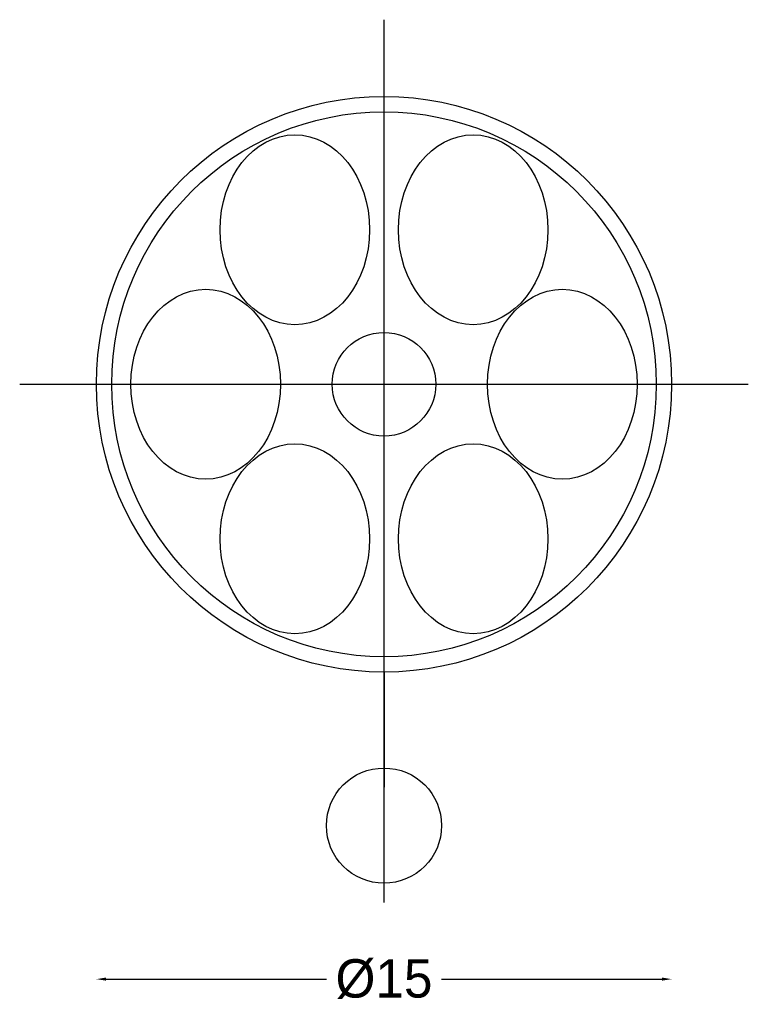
# Model space of a CAD drawing. Header units: millimetres. Extents: x -9.5 to 9.5, y -16.2 to 9.5.
import ezdxf

# ---------------------------------------------------------------- set-up
doc = ezdxf.new("R2010")
doc.units = ezdxf.units.MM
for name, color, linetype in [('BORDER', 2, 'Continuous'), ('CENTRE', 5, 'Continuous'), ('CL', 1, 'Continuous'), ('DIM', 7, 'Continuous'), ('PETALS', 3, 'Continuous')]:
    doc.layers.add(name, color=color, linetype=linetype)
doc.dimstyles.get("Standard").update_dxf_attribs({"dimtxt": 2.5, "dimasz": 2.5, "dimexe": 1.25, "dimexo": 0.625, "dimtad": 1, "dimcen": 2.5, "dimazin": 3, "dimtfac": 1, "dimtmove": 0, "dimatfit": 3})

# ---------------------------------------------------------------- blocks, each defined once
blk = doc.blocks.new('_CLOSEDFILLED')
at = {"color": 0, "linetype": 'BYBLOCK'}
blk.add_solid([(-1, 0.16), (0, 0), (-1, -0.16)], dxfattribs=at)
blk = doc.blocks.new('*D1')
for p, q in [((-7.5, -15.5), (-7.5, -15.5)), ((-7.25, -15.5), (-1.5, -15.5)), ((1.5, -15.5), (7.25, -15.5)), ((7.5, -15.5), (7.5, -15.5))]:
    blk.add_line(p, q)
at = {"layer": 'Defpoints'}
for p in [(-7.5, -15.5), (-7.5, -15.5), (7.5, -15.5)]:
    blk.add_point(p, dxfattribs=at)
at = {"layer": 'DIM', "xscale": 0.25, "yscale": 0.25, "rotation": 180}
blk.add_blockref('_CLOSEDFILLED', (-7.5, -15.5), dxfattribs=at)
at = {"layer": 'DIM', "xscale": 0.25, "yscale": 0.25}
blk.add_blockref('_CLOSEDFILLED', (7.5, -15.5), dxfattribs=at)
at = {"layer": 'DIM', "insert": (0, -15.5), "char_height": 1, "attachment_point": 5}
blk.add_mtext('Ø15', dxfattribs=at)

msp = doc.modelspace()

# ---------------------------------------------------------------- linework, layer by layer
at = {"layer": 'BORDER'}
msp.add_line((0, -7.5), (0, -10.5), dxfattribs=at)
for centre, radius in [((0, 0), 7.5), ((0, 0), 7.1), ((0, -11.5), 1.5)]:
    msp.add_circle(centre, radius, dxfattribs=at)
at = {"layer": 'CENTRE'}
msp.add_circle((0, 0), 1.35, dxfattribs=at)
at = {"layer": 'CL'}
for p, q in [((0, -13.5), (0, 9.5)), ((-9.5, 0), (9.5, 0))]:
    msp.add_line(p, q, dxfattribs=at)
at = {"layer": 'PETALS'}
for centre in [(-2.325, 4.027), (2.325, 4.027), (-4.65, 0), (4.65, 0), (-2.325, -4.027), (2.325, -4.027)]:
    msp.add_ellipse(centre, major_axis=(0, 2.475), ratio=0.787879, dxfattribs=at)

# ---------------------------------------------------------------- dimensions: what is measured, and where the dimension line sits
at = {"layer": 'DIM'}
dim = msp.add_linear_dim(base=(-7.5, -15.5), p1=(-7.5, -15.5), p2=(7.5, -15.5), text='Ø15', dimstyle='Standard', dxfattribs=at)
dim.commit()
dim.dimension.update_dxf_attribs({"geometry": '*D1', "text_midpoint": (0, -15.5)})

doc.saveas('drawing.dxf')
